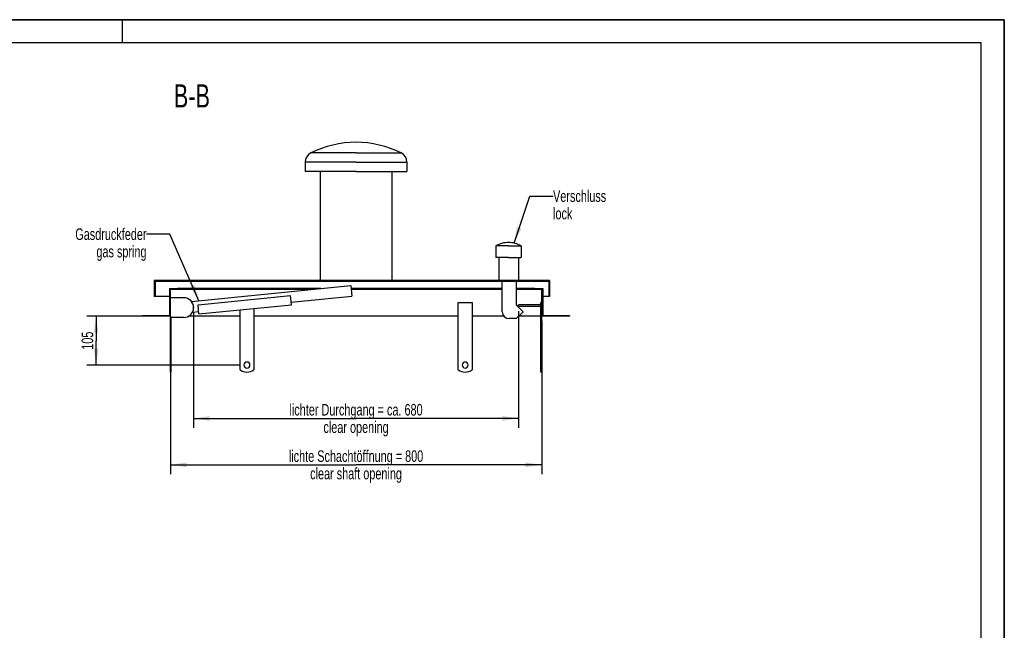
# Model space of a CAD drawing. Header units: millimetres. Extents: x 0 to 4200, y 0 to 2970.
# Tile 19 of 19: x 2079 to 4200, y 1654 to 2970. Entities that reach past the tile are written whole.
import ezdxf

# ---------------------------------------------------------------- set-up
doc = ezdxf.new("R2010")
doc.units = ezdxf.units.MM
doc.header["$LTSCALE"] = 231
doc.layers.get('0').update_dxf_attribs({"linetype": 'CONTINUOUS'})
for name, color, linetype in [('005_AXIS', 7, 'CONTINUOUS'), ('050_DIMENSIONING', 7, 'CONTINUOUS'), ('052_SYMBOLS', 7, 'CONTINUOUS'), ('053_NOTES', 7, 'CONTINUOUS')]:
    doc.layers.add(name, color=color, linetype=linetype)
doc.styles.get("Standard").update_dxf_attribs({"font": 'txt', "width": 0.7})
doc.dimstyles.new('DIMSTYLE_1', dxfattribs={"dimtxt": 25, "dimasz": 35, "dimexe": 2, "dimexo": 1, "dimtad": 1, "dimdec": 1, "dimtxsty": 'Standard', "dimblk": '_FILLED', "dimblk1": '_FILLED', "dimblk2": '_FILLED', "dimcen": 0.09, "dimazin": 2, "dimtp": 0.8, "dimtm": 0.8, "dimtfac": 1, "dimtdec": 1, "dimtofl": 0, "dimtmove": 0, "dimatfit": 3, "dimldrblk": '_FILLED', "dimfxl": 1, "dimtolj": 1, "dimarcsym": 0})
doc.dimstyles.new('DIMSTYLE_2', dxfattribs={"dimtxt": 25, "dimasz": 35, "dimexe": 2, "dimexo": 1, "dimtad": 1, "dimtxsty": 'Standard', "dimblk": '_FILLED', "dimblk1": '_FILLED', "dimblk2": '_FILLED', "dimcen": 0.09, "dimazin": 2, "dimtp": 0.3, "dimtm": 0.3, "dimtfac": 1, "dimtofl": 0, "dimtmove": 0, "dimatfit": 3, "dimldrblk": '_FILLED', "dimfxl": 1, "dimtolj": 1, "dimarcsym": 0})
doc.dimstyles.new('DIMSTYLE_3', dxfattribs={"dimtxt": 25, "dimasz": 35, "dimexe": 2, "dimexo": 1, "dimtad": 1, "dimtxsty": 'Standard', "dimblk": '_FILLED', "dimblk1": '_FILLED', "dimblk2": '_FILLED', "dimcen": 0.09, "dimazin": 2, "dimtp": 0.8, "dimtm": 0.8, "dimtfac": 1, "dimtofl": 0, "dimtmove": 0, "dimatfit": 3, "dimldrblk": '_FILLED', "dimfxl": 1, "dimtolj": 1, "dimarcsym": 0})
doc.dimstyles.get("Standard").update_dxf_attribs({"dimtxt": 25, "dimasz": 35, "dimexe": 2, "dimexo": 1, "dimtad": 1, "dimtxsty": 'Standard', "dimblk": '_FILLED', "dimblk1": '_FILLED', "dimblk2": '_FILLED', "dimcen": 0.09, "dimazin": 2, "dimtol": 1, "dimtp": 0.01, "dimtm": 0.01, "dimtfac": 1, "dimtofl": 0, "dimtmove": 0, "dimatfit": 3, "dimldrblk": '_FILLED', "dimfxl": 1, "dimtolj": 1, "dimarcsym": 0})

# ---------------------------------------------------------------- blocks, each defined once
blk = doc.blocks.new('_FILLED')
at = {"color": 0, "linetype": 'ByBlock'}
blk.add_solid([(0, 0), (-1, 0.143), (-1, -0.143)], dxfattribs=at)
blk = doc.blocks.new('*D5')
at = {"layer": '050_DIMENSIONING', "color": 2, "linetype": 'Continuous', "transparency": 16777216}
for p, q in [((2403.5, 2320.8), (2403.5, 1990.8)), ((3203.5, 2320.8), (3203.5, 1990.8)), ((2403.5, 2010.8), (2803.5, 2010.8)), ((3203.5, 2010.8), (2803.5, 2010.8))]:
    blk.add_line(p, q, dxfattribs=at)
at = {"layer": '050_DIMENSIONING', "color": 2, "linetype": 'Continuous', "transparency": 16777216, "xscale": 35, "yscale": 35, "zscale": 35, "rotation": 180}
blk.add_blockref('_FILLED', (2403.5, 2010.8), dxfattribs=at)
at = {"layer": '050_DIMENSIONING', "color": 2, "linetype": 'Continuous', "transparency": 16777216, "xscale": 35, "yscale": 35, "zscale": 35}
blk.add_blockref('_FILLED', (3203.5, 2010.8), dxfattribs=at)
at = {"layer": '050_DIMENSIONING', "color": 2, "linetype": 'Continuous', "transparency": 16777216, "insert": (2803.5, 2042), "char_height": 25, "width": 696.786, "attachment_point": 2, "line_spacing_factor": 0.9}
blk.add_mtext('lichte Schachtöffnung = 800\\Pclear shaft opening', dxfattribs=at)
blk = doc.blocks.new('*D8')
at = {"layer": '050_DIMENSIONING', "color": 2, "linetype": 'Continuous', "transparency": 16777216}
for p, q in [((2453.5, 2339.3), (2453.5, 2090.8)), ((3153.5, 2341.8), (3153.5, 2090.8)), ((2453.5, 2110.8), (2803.5, 2110.8)), ((3153.5, 2110.8), (2803.5, 2110.8))]:
    blk.add_line(p, q, dxfattribs=at)
at = {"layer": '050_DIMENSIONING', "color": 2, "linetype": 'Continuous', "transparency": 16777216, "xscale": 35, "yscale": 35, "zscale": 35, "rotation": 180}
blk.add_blockref('_FILLED', (2453.5, 2110.8), dxfattribs=at)
at = {"layer": '050_DIMENSIONING', "color": 2, "linetype": 'Continuous', "transparency": 16777216, "xscale": 35, "yscale": 35, "zscale": 35}
blk.add_blockref('_FILLED', (3153.5, 2110.8), dxfattribs=at)
at = {"layer": '050_DIMENSIONING', "color": 2, "linetype": 'Continuous', "transparency": 16777216, "insert": (2803.5, 2142), "char_height": 25, "width": 709.821, "attachment_point": 2, "line_spacing_factor": 0.9}
blk.add_mtext('lichter Durchgang = ca. 680\\Pclear opening', dxfattribs=at)
blk = doc.blocks.new('*D9')
at = {"layer": '050_DIMENSIONING', "color": 2, "linetype": 'Continuous', "transparency": 16777216}
for p, q in [((2393.5, 2330.8), (2223.5, 2330.8)), ((2243.5, 2330.8), (2243.5, 2278.3)), ((2243.5, 2225.8), (2243.5, 2278.3)), ((2552, 2225.8), (2223.5, 2225.8))]:
    blk.add_line(p, q, dxfattribs=at)
at = {"layer": '050_DIMENSIONING', "color": 2, "linetype": 'Continuous', "transparency": 16777216, "xscale": 35, "yscale": 35, "zscale": 35}
for p, rotation in [((2243.5, 2330.8), 90), ((2243.5, 2225.8), 270)]:
    blk.add_blockref('_FILLED', p, dxfattribs=dict(at, rotation=rotation))
at = {"layer": '050_DIMENSIONING', "color": 2, "linetype": 'Continuous', "transparency": 16777216, "insert": (2212.3, 2278.3), "char_height": 25, "width": 77.679, "attachment_point": 2, "rotation": 90, "line_spacing_factor": 0.9}
blk.add_mtext('105', dxfattribs=at)

msp = doc.modelspace()

# ---------------------------------------------------------------- hatches: boundary and pattern name
at = {"linetype": 'Continuous'}
h = msp.add_hatch(dxfattribs=at)
h.set_pattern_fill('B', color=2, scale=26.054165, angle=45, style=0, pattern_type=0)
h.set_pattern_definition([(45, (0, 0), (-18.42308, 18.42308), [])])
h.paths.add_polyline_path([(3263.544, 2330.8), (3203.544, 2330.8), (3203.544, 2388.8), (3188.544, 2388.8), (3188.544, 2390.8), (3205.544, 2390.8), (3205.544, 2332.8), (3263.544, 2332.8)])
edge = h.paths.add_edge_path()
edge.add_line((2403.544, 2330.8), (2343.544, 2330.8))
edge.add_line((2343.544, 2332.8), (2343.544, 2330.8))
edge.add_line((2343.544, 2332.8), (2401.544, 2332.8))
edge.add_line((2401.544, 2390.8), (2401.544, 2332.8))
edge.add_line((2401.544, 2390.8), (2418.544, 2390.8))
edge.add_line((2418.544, 2388.8), (2418.544, 2390.8))
edge.add_line((2418.544, 2388.8), (2403.544, 2388.8))
edge.add_line((2403.544, 2330.8), (2403.544, 2388.8))
edge = h.paths.add_edge_path()
edge.add_line((3220.544, 2373.8), (3218.544, 2373.8))
edge.add_line((3218.544, 2405.8), (3218.544, 2373.8))
edge.add_line((3218.544, 2405.8), (2370.544, 2405.8))
edge.add_line((2370.544, 2405.8), (2370.544, 2373.8))
edge.add_line((2370.544, 2373.8), (2368.544, 2373.8))
edge.add_line((2368.544, 2407.8), (2368.544, 2373.8))
edge.add_line((3220.544, 2407.8), (2368.544, 2407.8))
edge.add_line((3220.544, 2407.8), (3220.544, 2373.8))

# ---------------------------------------------------------------- linework, layer by layer
at = {"color": 7, "linetype": 'Continuous'}
for p, q in [((0, 2970), (4200, 2970)), ((4200, 0), (4200, 2970)), ((2694.044, 2663.19), (2694.044, 2643.19)), ((2913.044, 2663.19), (2913.044, 2643.19)), ((2726.544, 2643.19), (2726.544, 2407.8)), ((2880.544, 2643.19), (2880.544, 2407.8)), ((3104.494, 2482.8), (3104.494, 2457.8)), ((3159.494, 2482.8), (3159.494, 2457.8)), ((3110.794, 2457.8), (3110.794, 2407.8)), ((3153.194, 2457.8), (3153.194, 2407.8)), ((2368.544, 2407.8), (2368.544, 2373.8)), ((2470.129, 2407.8), (2368.544, 2407.8)), ((2370.544, 2405.8), (2370.544, 2373.8)), ((3218.544, 2405.8), (2370.544, 2405.8)), ((2448.958, 2362.899), (2792.4, 2397.243)), ((2707.092, 2407.8), (2470.129, 2407.8)), ((2897.979, 2407.8), (2707.092, 2407.8)), ((2792.4, 2397.243), (2794.688, 2374.357)), ((3120.13, 2407.8), (2897.979, 2407.8)), ((3118.544, 2340.8), (3118.544, 2405.8)), ((3220.544, 2407.8), (3120.13, 2407.8)), ((3148.544, 2405.8), (3148.544, 2355.8)), ((3176.044, 2407.8), (3176.044, 2407.9)), ((3176.044, 2407.9), (3198.044, 2407.9)), ((3198.044, 2407.8), (3198.044, 2407.9)), ((3198.044, 2407.9), (3198.085, 2407.9)), ((3198.085, 2407.9), (3198.194, 2407.9)), ((3198.194, 2407.9), (3198.419, 2407.9)), ((3198.419, 2407.8), (3198.419, 2407.9)), ((3200.044, 2407.8), (3200.044, 2407.9)), ((3200.044, 2407.9), (3212.044, 2407.9)), ((3212.044, 2407.8), (3212.044, 2407.9)), ((3213.459, 2407.8), (3213.459, 2407.9)), ((3213.459, 2407.8), (3213.459, 2407.9)), ((3213.459, 2407.9), (3213.544, 2407.9)), ((3213.544, 2407.8), (3213.544, 2407.9)), ((3213.544, 2407.9), (3218.544, 2407.9)), ((3218.544, 2407.8), (3218.544, 2407.9)), ((3218.544, 2407.9), (3218.574, 2407.9)), ((3218.544, 2405.8), (3218.544, 2373.8)), ((3218.574, 2407.9), (3218.629, 2407.9)), ((3218.629, 2407.8), (3218.629, 2407.9)), ((3218.629, 2407.8), (3218.629, 2407.9)), ((3220.544, 2407.8), (3220.544, 2373.8)), ((2401.544, 2390.8), (2401.544, 2332.8)), ((2401.544, 2390.8), (2418.544, 2390.8)), ((2403.544, 2330.8), (2403.544, 2388.8)), ((2418.544, 2388.8), (2403.544, 2388.8)), ((2418.544, 2388.8), (2418.544, 2390.8)), ((2727.97, 2390.8), (2418.544, 2390.8)), ((2707.97, 2388.8), (2418.544, 2388.8)), ((2463.146, 2355.775), (2662.154, 2375.676)), ((2664.144, 2355.775), (2662.154, 2375.676)), ((3118.544, 2390.8), (2793.044, 2390.8)), ((3118.544, 2388.8), (2793.244, 2388.8)), ((3188.544, 2390.8), (3148.544, 2390.8)), ((3188.544, 2388.8), (3148.544, 2388.8)), ((3188.544, 2390.8), (3205.544, 2390.8)), ((3188.544, 2388.8), (3188.544, 2390.8)), ((3203.544, 2388.8), (3188.544, 2388.8)), ((3203.544, 2330.8), (3203.544, 2388.8)), ((3205.544, 2390.8), (3205.544, 2332.8)), ((2370.544, 2373.8), (2368.544, 2373.8)), ((2401.544, 2373.8), (2370.544, 2373.8)), ((2432.544, 2370.8), (2403.544, 2370.8)), ((2465.136, 2335.874), (2463.146, 2355.775)), ((2465.136, 2335.874), (2664.144, 2355.775)), ((2663.597, 2361.248), (2794.688, 2374.357)), ((3148.544, 2355.8), (3163.544, 2340.8)), ((3201.544, 2355.8), (3153.544, 2355.8)), ((3153.544, 2351.8), (3153.544, 2355.8)), ((3203.544, 2360.8), (3201.544, 2360.8)), ((3201.544, 2215.8), (3201.544, 2360.8)), ((3218.544, 2373.8), (3205.544, 2373.8)), ((3220.544, 2373.8), (3218.544, 2373.8)), ((2451.381, 2340.026), (2464.589, 2341.347)), ((2453.544, 2349.8), (2453.544, 2349.3)), ((3163.544, 2340.8), (3148.544, 2325.8)), ((3201.544, 2351.8), (3153.544, 2351.8)), ((2343.544, 2332.8), (2343.544, 2330.8)), ((2343.544, 2332.8), (2401.544, 2332.8)), ((2403.544, 2330.8), (2343.544, 2330.8)), ((2403.544, 2330.8), (2403.544, 2328.3)), ((2432.544, 2328.3), (2403.544, 2328.3)), ((3148.544, 2325.8), (3133.544, 2325.8)), ((3203.544, 2215.8), (3203.544, 2330.8)), ((3263.544, 2330.8), (3203.544, 2330.8)), ((3205.544, 2332.8), (3263.544, 2332.8)), ((3263.544, 2332.8), (3263.544, 2330.8)), ((2405.544, 2210.8), (2403.544, 2210.8)), ((3201.544, 2210.8), (3201.544, 2215.8)), ((3203.544, 2215.8), (3201.544, 2215.8)), ((3203.544, 2210.8), (3201.544, 2210.8)), ((3203.544, 2210.8), (3203.544, 2215.8))]:
    msp.add_line(p, q, dxfattribs=at)
at = {"color": 3, "linetype": 'Continuous'}
for p, q in [((4200, 2970), (0, 2970)), ((2300, 2970), (2300, 2920)), ((4200, 2970), (4200, 0))]:
    msp.add_line(p, q, dxfattribs=at)
at = {"color": 5, "linetype": 'Continuous'}
for p, q in [((4150, 2920), (50, 2920)), ((4150, 50), (4150, 2920))]:
    msp.add_line(p, q, dxfattribs=at)
at = {"color": 9, "linetype": 'Continuous'}
msp.add_line((3198.194, 2407.8), (3198.194, 2407.9), dxfattribs=at)
at = {"color": 7, "linetype": 'Continuous'}
for centre, radius, start, end in [((2803.917, 2486.7), 219.1, 90.097614, 116.494503), ((2803.171, 2486.7), 219.1, 63.505497, 89.902386), ((2715.944, 2663.19), 21.9, 116.494503, 180), ((2891.144, 2663.19), 21.9, 0, 63.505497), ((3131.994, 2432.302), 57.5, 90, 118.571878), ((3131.994, 2432.302), 57.5, 61.428122, 90), ((2432.544, 2349.8), 21, 0, 90), ((2432.544, 2349.3), 21, 270, 360), ((3133.544, 2340.8), 15, 180, 270)]:
    msp.add_arc(centre, radius, start, end, dxfattribs=at)
at = {"layer": '005_AXIS', "color": 9, "linetype": 'Continuous'}
for p, q in [((2803.544, 2682.79), (2706.174, 2682.79)), ((2803.544, 2682.79), (2900.914, 2682.79)), ((2803.544, 2663.19), (2694.044, 2663.19)), ((2803.544, 2663.19), (2913.044, 2663.19))]:
    msp.add_line(p, q, dxfattribs=at)
at = {"layer": '005_AXIS', "color": 7, "linetype": 'Continuous'}
for p, q in [((2726.544, 2643.19), (2694.044, 2643.19)), ((2803.544, 2643.19), (2726.544, 2643.19)), ((2803.544, 2643.19), (2880.544, 2643.19)), ((2880.544, 2643.19), (2913.044, 2643.19)), ((3131.994, 2482.8), (3104.494, 2482.8)), ((3131.994, 2482.8), (3159.494, 2482.8)), ((3110.794, 2457.8), (3104.494, 2457.8)), ((3131.994, 2457.8), (3110.794, 2457.8)), ((3131.994, 2457.8), (3153.194, 2457.8)), ((3153.194, 2457.8), (3159.494, 2457.8)), ((3023.544, 2360.8), (3053.544, 2360.8)), ((3023.544, 2215.8), (3023.544, 2360.8)), ((3053.544, 2360.8), (3053.544, 2215.8)), ((2553.544, 2215.8), (2553.544, 2344.715)), ((2583.544, 2347.715), (2583.544, 2215.8)), ((2403.544, 2215.8), (2403.544, 2328.3)), ((2405.544, 2215.8), (2405.544, 2328.3)), ((2553.544, 2330.8), (2442.469, 2330.8)), ((3023.544, 2330.8), (2583.544, 2330.8)), ((3122.373, 2330.8), (3053.544, 2330.8)), ((3201.544, 2330.8), (3153.544, 2330.8)), ((2403.544, 2210.8), (2403.544, 2215.8)), ((2403.544, 2215.8), (2405.544, 2215.8)), ((2405.544, 2210.8), (2405.544, 2215.8))]:
    msp.add_line(p, q, dxfattribs=at)
for centre, radius, start, end in [((2568.544, 2225.8), 6.5, 0, 180), ((3038.544, 2225.8), 6.5, 0, 180), ((2568.544, 2235.8), 25, 233.130102, 306.869898), ((2568.544, 2225.8), 6.5, 180, 360), ((3038.544, 2235.8), 25, 233.130102, 306.869898), ((3038.544, 2225.8), 6.5, 180, 360)]:
    msp.add_arc(centre, radius, start, end, dxfattribs=at)

# ---------------------------------------------------------------- texts
at = {"layer": '052_SYMBOLS', "color": 2, "linetype": 'Continuous', "insert": (2488.798, 2830.8), "char_height": 50, "width": 171.42857, "attachment_point": 3, "line_spacing_factor": 0.9}
msp.add_mtext('B-B', dxfattribs=at)
at = {"layer": '053_NOTES', "color": 2, "linetype": 'Continuous', "char_height": 25, "line_spacing_factor": 0.9}
for s, insert, width, attachment_point in [('Verschluss\\Plock', (3227.9, 2602.302), 266.07143, 1), ('Gasdruckfeder\\Pgas spring', (2352.156, 2520.3), 344.64286, 3)]:
    msp.add_mtext(s, dxfattribs=dict(at, insert=insert, width=width, attachment_point=attachment_point))

# ---------------------------------------------------------------- dimensions: what is measured, and where the dimension line sits
at = {"layer": '050_DIMENSIONING', "color": 2, "linetype": 'Continuous'}
dim = msp.add_linear_dim(base=(2453.544, 2110.8), p1=(3153.544, 2342.8), p2=(2453.544, 2340.3), angle=180, text='lichter Durchgang = ca. <>\\Pclear opening', dimstyle='DIMSTYLE_3', dxfattribs=at)
dim.commit()
dim.dimension.update_dxf_attribs({"geometry": '*D8', "text_midpoint": (2803.544, 2110.8), "dimtype": 160})
dim = msp.add_linear_dim(base=(2243.544, 2225.8), p1=(2394.544, 2330.8), p2=(2553.044, 2225.8), angle=270, dimstyle='DIMSTYLE_2', dxfattribs=at)
dim.commit()
dim.dimension.update_dxf_attribs({"geometry": '*D9', "text_midpoint": (2243.544, 2274.728), "dimtype": 160})
dim = msp.add_linear_dim(base=(3203.544, 2010.8), p1=(2403.544, 2321.8), p2=(3203.544, 2321.8), text='lichte Schachtöffnung = <>\\Pclear shaft opening', dimstyle='DIMSTYLE_1', dxfattribs=at)
dim.commit()
dim.dimension.update_dxf_attribs({"geometry": '*D5', "text_midpoint": (2803.544, 2010.8), "dimtype": 160})

# ---------------------------------------------------------------- leaders
at = {"layer": '053_NOTES', "color": 2, "linetype": 'Continuous', "annotation_type": 0, "has_hookline": 1, "hookline_direction": 1}
for points, text_width in [([(3143.856, 2488.566), (3177.9, 2589.802), (3227.9, 2589.802)], 166.695), ([(2465.137, 2364.517), (2402.156, 2507.8), (2352.156, 2507.8)], 221.995)]:
    msp.add_leader(points, dimstyle='Standard', override={"dimtad": 0}, dxfattribs=dict(at, text_width=text_width))

doc.saveas('drawing.dxf')
